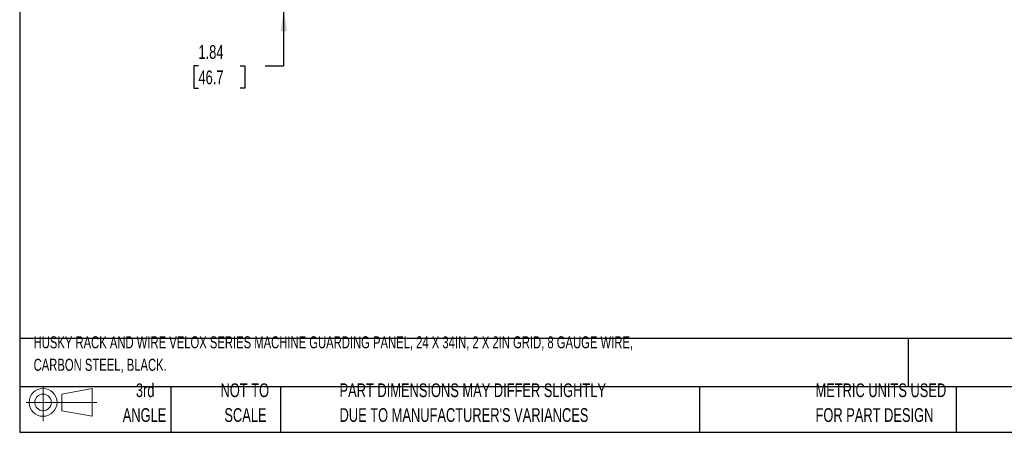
# Model space of a CAD drawing. Header units: inches. Extents: x 0.2 to 10.7, y 0.2 to 7.9.
# Tile 1 of 14: x 0.2 to 6.2, y 0.2 to 2.7. Entities that reach past the tile are written whole.
import ezdxf

# ---------------------------------------------------------------- set-up
doc = ezdxf.new("R2010")
doc.units = ezdxf.units.IN
doc.header["$MEASUREMENT"] = 0
doc.layers.add('DIMENSIONS', color=140, linetype='Continuous', lineweight=25)
doc.layers.add('TEXT', color=140, linetype='Continuous', lineweight=25)
doc.styles.add('SLDTEXTSTYLE0', font='TXT', dxfattribs={"width": 0.7})
doc.dimstyles.new('SLDDIMSTYLE1', dxfattribs={"dimtxt": 0.084961, "dimasz": 0.13, "dimexe": 0, "dimexo": 0.0625, "dimgap": 0.02124, "dimtad": 0, "dimtih": 1, "dimtoh": 1, "dimlfac": 12, "dimrnd": 1e-09, "dimzin": 12, "dimdsep": 46, "dimtxsty": 'SLDTEXTSTYLE0', "dimsah": 1, "dimcen": 0.09, "dimadec": 0, "dimazin": 3, "dimtfac": 1, "dimtmove": 0, "dimatfit": 0, "dimfxl": 0, "dimfrac": 2, "dimtolj": 1, "dimtzin": 12, "dimarcsym": 0})

# ---------------------------------------------------------------- blocks, each defined once
blk = doc.blocks.new('Block11')
at = {"color": 7, "linetype": 'Continuous', "lineweight": 18}
for p, q in [((0.1019, 0.2091), (0.1019, 0)), ((0.2157, 0.1641), (0.4006, 0.1981)), ((0.4006, 0.1981), (0.4006, 0.0288)), ((0.2157, 0.0628), (0.2157, 0.1641)), ((0, 0.1135), (0.4281, 0.1135)), ((0.2157, 0.0628), (0.4006, 0.0288))]:
    blk.add_line(p, q, dxfattribs=at)
for radius in [0.0846, 0.0506]:
    blk.add_circle((0.1019, 0.1135), radius, dxfattribs=at)
blk = doc.blocks.new('Block12')
at = {"color": 7, "linetype": 'Continuous'}
blk.add_blockref('Block11', (0, 0), dxfattribs=at)
blk = doc.blocks.new('_D_2')
at = {"layer": 'DIMENSIONS'}
for p, q in [((1.8316, 2.9455), (1.8316, 3.1955)), ((1.9945, 2.9455), (1.7066, 2.9455)), ((2.023, 2.7924), (1.7066, 2.7924)), ((1.8316, 2.4523), (1.8316, 2.7924)), ((1.314, 2.4523), (1.2855, 2.4523)), ((1.2855, 2.4523), (1.2855, 2.3172)), ((1.5665, 2.4523), (1.595, 2.4523)), ((1.595, 2.4523), (1.595, 2.3172)), ((1.7196, 2.4523), (1.8316, 2.4523)), ((1.2855, 2.3172), (1.314, 2.3172)), ((1.595, 2.3172), (1.5665, 2.3172))]:
    blk.add_line(p, q, dxfattribs=at)
for points in [[(1.8316, 2.9455), (1.8516, 3.0755), (1.8116, 3.0755)], [(1.8316, 2.7924), (1.8116, 2.6624), (1.8516, 2.6624)]]:
    blk.add_solid(points, dxfattribs=at)
at = {"layer": 'DIMENSIONS', "char_height": 0.08333, "attachment_point": 1, "style": 'SLDTEXTSTYLE0'}
for s, insert in [('1.84', (1.314, 2.5787)), ('46.7', (1.314, 2.4247))]:
    blk.add_mtext(s, dxfattribs=dict(at, insert=insert))

msp = doc.modelspace()

# ---------------------------------------------------------------- linework, layer by layer
at = {"layer": 'TEXT'}
for p, q in [((0.22917, 7.5625), (0.22917, 0.22917)), ((9.85417, 0.79851), (0.22917, 0.79851)), ((5.62122, 0.79851), (5.62122, 0.50417)), ((9.85417, 0.50417), (0.22917, 0.50417)), ((1.14583, 0.50417), (1.14583, 0.22917)), ((1.8121, 0.50417), (1.8121, 0.22917)), ((4.35404, 0.50417), (4.35404, 0.22917)), ((5.9107, 0.50417), (5.9107, 0.22917)), ((0.22917, 0.22917), (9.85417, 0.22917))]:
    msp.add_line(p, q, dxfattribs=at)

# ---------------------------------------------------------------- block references
msp.add_blockref('Block12', (0.26921, 0.2974), dxfattribs=at)

# ---------------------------------------------------------------- texts
at = {"layer": 'TEXT', "style": 'SLDTEXTSTYLE0'}
for s, insert, char_height, attachment_point in [('HUSKY RACK AND WIRE VELOX SERIES MACHINE GUARDING PANEL, 24 X 34IN, 2 X 2IN GRID, 8 GAUGE WIRE,', (0.31361, 0.81182), 0.0729167, 1), ('CARBON STEEL, BLACK.', (0.31361, 0.67523), 0.0729167, 1), ('3rd', (0.99065, 0.52614), 0.083333, 2), ('NOT TO', (1.59511, 0.52614), 0.083333, 2), ('PART DIMENSIONS MAY DIFFER SLIGHTLY', (2.17005, 0.52614), 0.0833333, 1), ('METRIC UNITS USED', (5.0582, 0.52614), 0.0833333, 1), ('ANGLE', (0.98681, 0.37566), 0.083333, 2), ('SCALE', (1.5989, 0.37566), 0.083333, 2), ("DUE TO MANUFACTURER'S VARIANCES", (2.17005, 0.37566), 0.0833333, 1), ('FOR PART DESIGN', (5.0582, 0.37566), 0.0833333, 1)]:
    msp.add_mtext(s, dxfattribs=dict(at, insert=insert, char_height=char_height, attachment_point=attachment_point))

# ---------------------------------------------------------------- dimensions: what is measured, and where the dimension line sits
at = {"layer": 'DIMENSIONS'}
dim = msp.add_linear_dim(base=(1.83159, 2.9455), p1=(2.07304, 2.79241), p2=(2.04454, 2.9455), angle=90, dimstyle='SLDDIMSTYLE1', dxfattribs=at)
dim.commit()
dim.dimension.update_dxf_attribs({"geometry": '_D_2', "text_midpoint": (1.83159, 2.45228), "dimtype": 160})

doc.saveas('drawing.dxf')
